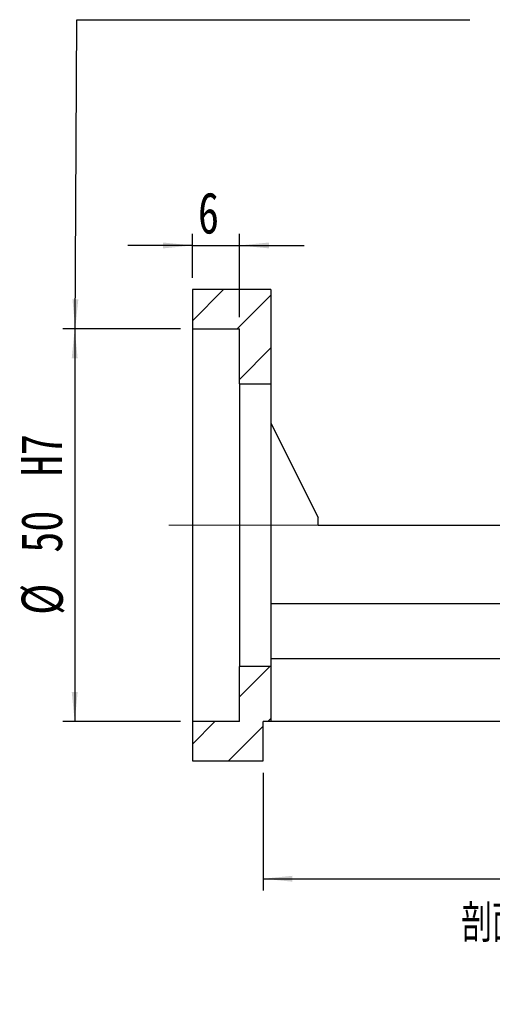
# Model space of a CAD drawing. Header units: millimetres. Extents: x 28 to 292, y 13 to 199.
# Tile 3 of 9: x 187 to 227, y 13 to 97. Entities that reach past the tile are written whole.
import ezdxf

# ---------------------------------------------------------------- set-up
doc = ezdxf.new("R2010")
doc.units = ezdxf.units.MM
doc.linetypes.add('CENTERX2', pattern=[20.32, 12.7, -2.54, 2.54, -2.54])
doc.layers.add('FORMAT', color=7, linetype='Continuous')
doc.styles.add('SLDTEXTSTYLE0', font='TXT', dxfattribs={"width": 0.75})
doc.styles.add('SLDTEXTSTYLE2', font='TXT', dxfattribs={"width": 0.75, "bigfont": 'bigfont'})
doc.dimstyles.new('SLDDIMSTYLE3', dxfattribs={"dimtxt": 3.5, "dimasz": 2.5, "dimexe": 0, "dimexo": 0.0625, "dimgap": 0.875, "dimtad": 1, "dimlfac": 1.5, "dimrnd": 1e-09, "dimzin": 12, "dimdsep": 46, "dimtxsty": 'SLDTEXTSTYLE0', "dimsah": 1, "dimcen": 0.09, "dimadec": 0, "dimazin": 3, "dimtfac": 1, "dimtofl": 0, "dimtmove": 0, "dimatfit": 3, "dimfxl": 1, "dimfrac": 2, "dimtolj": 1, "dimtzin": 12, "dimarcsym": 0})
doc.dimstyles.new('SLDDIMSTYLE4', dxfattribs={"dimtxt": 3.5, "dimasz": 2.5, "dimexe": 0, "dimexo": 0.0625, "dimgap": 0.875, "dimtad": 1, "dimlfac": 1.5, "dimrnd": 1e-09, "dimzin": 12, "dimdsep": 46, "dimtxsty": 'SLDTEXTSTYLE0', "dimsah": 1, "dimcen": 0.09, "dimadec": 0, "dimazin": 3, "dimtfac": 1, "dimtmove": 0, "dimatfit": 0, "dimfxl": 1, "dimfrac": 2, "dimtolj": 1, "dimtzin": 12, "dimarcsym": 0})
doc.dimstyles.new('SLDDIMSTYLE7', dxfattribs={"dimtxt": 3.5, "dimasz": 2.5, "dimexe": 0, "dimexo": 0.0625, "dimgap": 0.875, "dimtad": 1, "dimlfac": 1.5, "dimrnd": 1e-09, "dimzin": 12, "dimdsep": 46, "dimtxsty": 'SLDTEXTSTYLE0', "dimsah": 1, "dimcen": 0.09, "dimadec": 0, "dimazin": 3, "dimtfac": 1, "dimtofl": 0, "dimtmove": 0, "dimatfit": 3, "dimfxl": 1, "dimfrac": 2, "dimtolj": 1, "dimarcsym": 0})

# ---------------------------------------------------------------- blocks, each defined once
blk = doc.blocks.new('_D_14')
at = {"layer": 'FORMAT', "color": 7}
for p, q in [((256.907, 36.342), (256.907, 23.008)), ((207.573, 33.008), (207.573, 23.008)), ((207.573, 24.008), (256.907, 24.008))]:
    blk.add_line(p, q, dxfattribs=at)
for points in [[(207.573, 24.008), (210.073, 23.758), (210.073, 24.258)], [(256.907, 24.008), (254.407, 24.258), (254.407, 23.758)]]:
    blk.add_solid(points, dxfattribs=at)
at = {"layer": 'FORMAT', "color": 7, "insert": (230.487, 28.52), "char_height": 3.5, "attachment_point": 1, "style": 'SLDTEXTSTYLE0'}
blk.add_mtext('74', dxfattribs=at)
blk = doc.blocks.new('_D_16')
at = {"layer": 'FORMAT', "color": 7}
for p, q in [((201.573, 75.008), (201.573, 78.748)), ((205.573, 71.675), (205.573, 78.748)), ((201.573, 77.748), (196.073, 77.748)), ((201.573, 77.748), (205.573, 77.748)), ((205.573, 77.748), (211.073, 77.748))]:
    blk.add_line(p, q, dxfattribs=at)
for points in [[(201.573, 77.748), (199.073, 77.998), (199.073, 77.498)], [(205.573, 77.748), (208.073, 77.498), (208.073, 77.998)]]:
    blk.add_solid(points, dxfattribs=at)
at = {"layer": 'FORMAT', "color": 7, "insert": (202.047, 82.26), "char_height": 3.5, "attachment_point": 1, "style": 'SLDTEXTSTYLE0'}
blk.add_mtext('6', dxfattribs=at)
blk = doc.blocks.new('_D_17')
at = {"layer": 'FORMAT', "color": 7}
for p, q in [((200.573, 70.675), (190.573, 70.675)), ((191.573, 70.675), (191.573, 37.342)), ((200.573, 37.342), (190.573, 37.342))]:
    blk.add_line(p, q, dxfattribs=at)
for points in [[(191.573, 70.675), (191.323, 68.175), (191.823, 68.175)], [(191.573, 37.342), (191.823, 39.842), (191.323, 39.842)]]:
    blk.add_solid(points, dxfattribs=at)
at = {"layer": 'FORMAT', "color": 7, "char_height": 3.5, "attachment_point": 1, "rotation": 90, "style": 'SLDTEXTSTYLE0'}
for s, insert in [('H7', (187.008, 58.161)), ('50', (187.008, 51.676)), ('%%c', (187.062, 46.398))]:
    blk.add_mtext(s, dxfattribs=dict(at, insert=insert))

msp = doc.modelspace()

# ---------------------------------------------------------------- hatches: boundary and pattern name
at = {"layer": 'FORMAT', "linetype": 'Continuous', "lineweight": 18}
h = msp.add_hatch(dxfattribs=at)
h.set_pattern_fill('ANSI31', color=256, style=0)
h.paths.add_polyline_path([(208.2401, 66.0085), (208.2401, 74.0085), (201.5734, 74.0085), (201.5734, 70.6752), (205.5734, 70.6752), (205.5734, 66.0085)], flags=0)
h = msp.add_hatch(dxfattribs=at)
h.set_pattern_fill('ANSI31', color=256, style=0)
h.paths.add_polyline_path([(205.5734, 42.0085), (205.5734, 37.3418), (201.5734, 37.3418), (201.5734, 34.0085), (207.5734, 34.0085), (207.5734, 37.3418), (208.2401, 37.3418), (208.2401, 42.0085)], flags=0)

# ---------------------------------------------------------------- linework, layer by layer
at = {"color": 7, "linetype": 'Continuous', "lineweight": 25}
for p, q in [((201.5734, 74.0085), (201.5734, 70.6752)), ((208.2401, 74.0085), (201.5734, 74.0085)), ((208.2401, 74.0085), (208.2401, 66.0085)), ((201.5734, 70.6752), (205.5734, 70.6752)), ((201.5734, 70.6752), (201.5734, 37.3418)), ((205.5734, 66.0085), (205.5734, 70.6752)), ((205.5734, 66.0085), (208.2401, 66.0085)), ((205.5734, 66.0085), (205.5734, 42.0085)), ((208.2401, 66.0085), (208.2401, 42.0085)), ((208.2401, 62.6752), (212.2401, 54.6752)), ((212.2401, 54.0085), (212.2401, 54.6752)), ((212.2401, 54.0085), (233.8401, 54.0085)), ((233.8401, 47.3418), (208.2401, 47.3418)), ((237.5734, 42.6752), (208.2401, 42.6752)), ((208.2401, 42.0085), (205.5734, 42.0085)), ((205.5734, 37.3418), (205.5734, 42.0085)), ((208.2401, 42.0085), (208.2401, 37.3418)), ((201.5734, 37.3418), (201.5734, 34.0085)), ((205.5734, 37.3418), (201.5734, 37.3418)), ((207.5734, 34.0085), (207.5734, 37.3418)), ((208.2401, 37.3418), (207.5734, 37.3418)), ((241.5734, 37.3418), (208.2401, 37.3418)), ((201.5734, 34.0085), (207.5734, 34.0085))]:
    msp.add_line(p, q, dxfattribs=at)
at = {"layer": 'FORMAT', "color": 7}
for p, q in [((191.6198, 70.6752), (191.7471, 96.9056)), ((191.7471, 96.9056), (225.1378, 96.9056))]:
    msp.add_line(p, q, dxfattribs=at)
at = {"layer": 'FORMAT', "color": 7, "linetype": 'CENTERX2', "lineweight": 18}
msp.add_line((199.5734, 54.0085), (259.315, 54.0085), dxfattribs=at)
at = {"layer": 'FORMAT', "color": 7}
msp.add_solid([(191.6198, 70.6752), (191.8819, 73.1739), (191.3819, 73.1763)], dxfattribs=at)

# ---------------------------------------------------------------- texts
at = {"layer": 'FORMAT', "insert": (232.9611, 21.8202), "char_height": 3.175, "attachment_point": 2, "style": 'SLDTEXTSTYLE2'}
msp.add_mtext('\\M+19655\\M+196CA\\M+19AA4 H-H', dxfattribs=at)

# ---------------------------------------------------------------- dimensions: what is measured, and where the dimension line sits
at = {"layer": 'FORMAT', "color": 7}
for base, p1, p2, dimstyle, picture, middle in [((205.5734, 77.7481), (201.5734, 74.0085), (205.5734, 70.6752), 'SLDDIMSTYLE4', '_D_16', (203.34, 77.7481)), ((256.9068, 24.0085), (207.5734, 34.0085), (256.9068, 37.3418), 'SLDDIMSTYLE3', '_D_14', (233.0736, 24.0085))]:
    dim = msp.add_linear_dim(base=base, p1=p1, p2=p2, dimstyle=dimstyle, dxfattribs=at)
    dim.commit()
    dim.dimension.update_dxf_attribs({"geometry": picture, "text_midpoint": middle, "dimtype": 160})
dim = msp.add_linear_dim(base=(191.5734, 37.3418), p1=(201.5734, 70.6752), p2=(201.5734, 37.3418), angle=90, text='%%c<>H7', dimstyle='SLDDIMSTYLE7', dxfattribs=at)
dim.commit()
dim.dimension.update_dxf_attribs({"geometry": '_D_17', "text_midpoint": (191.5734, 55.1571), "dimtype": 160})

doc.saveas('drawing.dxf')
